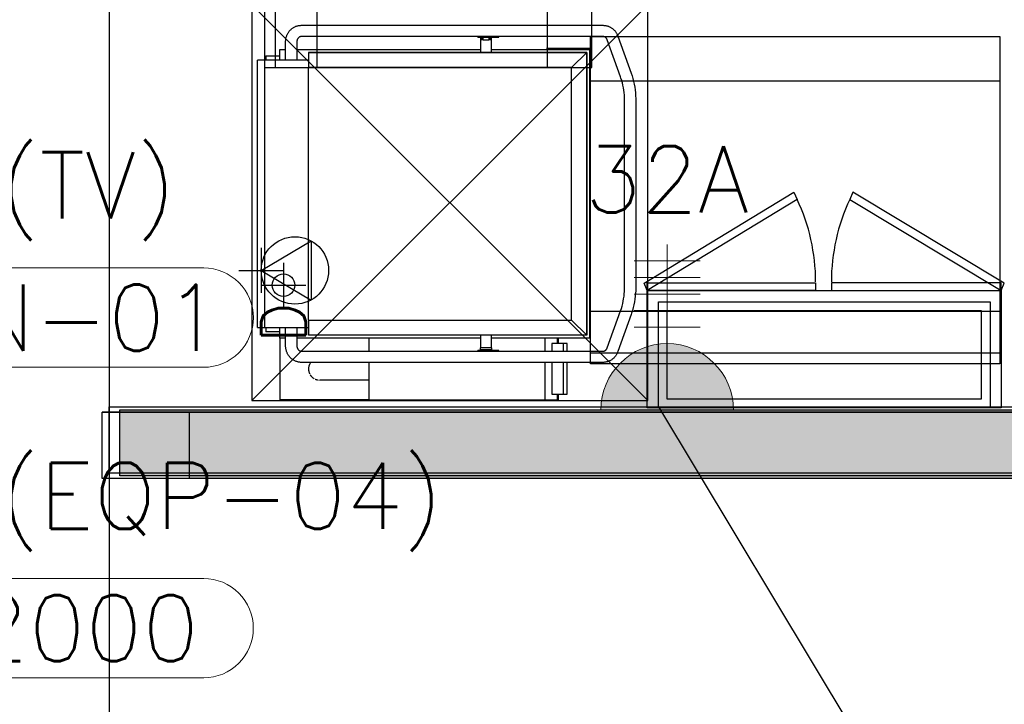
# Model space of a CAD drawing. Header units: millimetres. Extents: x -11575 to 52845, y -36266 to 23021.
# Tile 32 of 184: x 13565 to 15796, y 10589 to 12141. Entities that reach past the tile are written whole.
import ezdxf
from ezdxf.enums import TextEntityAlignment as Align

# ---------------------------------------------------------------- set-up
doc = ezdxf.new("R2010")
doc.units = ezdxf.units.MM
doc.header["$MEASUREMENT"] = 0
doc.layers.get('0').update_dxf_attribs({"lineweight": 5})
doc.layers.add('ELEC-SO-LVL-TAG', color=7, linetype='Continuous')
doc.layers.add('GREY SCALE', color=9, linetype='Continuous', true_color=0x808080)
doc.layers.add('GREYSCALE', color=9, linetype='Continuous', lineweight=0, true_color=0x808080)
doc.layers.add('M-MEP-ELPR-SOCKET', color=5, linetype='Continuous', lineweight=20, true_color=0x0000ff)
doc.layers.add('M-MEP-ELLG-TEXT', color=7, linetype='Continuous', lineweight=20)
doc.styles.add('Oswald Light', font='txt')
doc.styles.add('ROMANS-100', font='romans.shx')
doc.styles.add('SIMPLEX', font='SIMPLEX.shx', dxfattribs={"width": 0.7})
doc.styles.get("Standard").update_dxf_attribs({"font": 'romans.shx'})
doc.dimstyles.new('MDS-50', dxfattribs={"dimtxt": 100, "dimasz": 100, "dimexe": 50, "dimexo": 50, "dimgap": 25, "dimtad": 1, "dimdec": 0, "dimtxsty": 'Oswald Light', "dimcen": 0, "dimdle": 1.5875, "dimazin": 0, "dimtfac": 1, "dimtdec": 0, "dimtix": 1, "dimtmove": 0, "dimatfit": 0, "dimfxl": 1, "dimfrac": 2, "dimtolj": 1, "dimarcsym": 0})

# ---------------------------------------------------------------- blocks, each defined once
blk = doc.blocks.new('FLOOR PLAN')
at = {"layer": 'GREYSCALE', "lineweight": -2, "ltscale": 0.25}
h = blk.add_hatch(color=0, dxfattribs=at)
h.dxf.hatch_style = 1
h.paths.add_polyline_path([(13791.6, 11256.6), (13791.6, 11107.1), (21063, 11107.1), (21063, 11256.6)])
h = blk.add_hatch(color=0, dxfattribs=at)
h.dxf.hatch_style = 1
h.paths.add_polyline_path([(13949.6, 11251.6), (13949.6, 11101.2), (21261.6, 11101.5), (21261.6, 11251.8)])
at = {"layer": 'GREYSCALE', "color": 0, "lineweight": -2}
for p, q in [((14119.2, 13241.3), (14119.2, 12032.3)), ((14144.3, 12032.3), (14144.2, 13241.3)), ((14238.5, 12032.3), (14238.5, 13241.3)), ((14760.8, 12032.4), (14760.7, 13241.3)), ((14861, 12032.4), (14861, 13241.4)), ((14858.4, 11360.9), (14858.4, 12102.7)), ((14858.4, 12102.7), (15785.4, 12102.7)), ((15785.4, 12102.7), (15785.4, 11360.9)), ((14858.7, 12075.3), (14758.4, 12075.3)), ((14119.2, 12032.3), (14861, 12032.4)), ((14119.2, 12032.3), (14144.3, 12032.3)), ((14144.3, 12032.3), (14238.5, 12032.3)), ((14858.4, 12002.5), (15785.4, 12002.5)), ((14858.4, 11386), (14858.4, 11480.2)), ((14858.4, 11480.2), (15785.4, 11480.2)), ((14858.4, 11360.9), (14858.4, 11386)), ((14858.4, 11386), (15785.4, 11386)), ((15785.4, 11360.9), (14858.4, 11360.9))]:
    blk.add_line(p, q, dxfattribs=at)
at = {"layer": 'GREYSCALE', "color": 0, "lineweight": -2, "ltscale": 0.25}
for p, q in [((13767.6, 12178.1), (13767.8, 9019.3)), ((14174.7, 12113.3), (14175.6, 12114.5)), ((14175.6, 12114.5), (14176.5, 12115.7)), ((14176.5, 12115.7), (14177.5, 12116.8)), ((14177.5, 12116.8), (14178.5, 12117.8)), ((14178.5, 12117.8), (14179.6, 12118.8)), ((14179.6, 12118.8), (14180.7, 12119.8)), ((14180.7, 12119.8), (14181.8, 12120.7)), ((14181.8, 12120.7), (14183, 12121.6)), ((14183, 12121.6), (14184.2, 12122.5)), ((14184.2, 12122.5), (14185.5, 12123.2)), ((14185.5, 12123.2), (14186.8, 12124)), ((14186.8, 12124), (14188.1, 12124.7)), ((14188.1, 12124.7), (14189.4, 12125.3)), ((14189.4, 12125.3), (14190.8, 12125.8)), ((14190.8, 12125.8), (14192.2, 12126.3)), ((14192.2, 12126.3), (14193.6, 12126.8)), ((14193.6, 12126.8), (14195, 12127.1)), ((14195, 12127.1), (14196.5, 12127.5)), ((14196.5, 12127.5), (14197.9, 12127.7)), ((14197.9, 12127.7), (14199.4, 12127.9)), ((14199.4, 12127.9), (14200.9, 12128)), ((14200.9, 12128), (14202.3, 12128.1)), ((14202.3, 12128.1), (14202.7, 12128.1)), ((14202.7, 12128.1), (14887.1, 12128.1)), ((14887.1, 12128.1), (14888.6, 12128)), ((14888.6, 12128), (14890, 12127.9)), ((14890, 12127.9), (14891.5, 12127.8)), ((14891.5, 12127.8), (14893, 12127.5)), ((14893, 12127.5), (14894.4, 12127.2)), ((14894.4, 12127.2), (14895.9, 12126.9)), ((14895.9, 12126.9), (14897.3, 12126.5)), ((14897.3, 12126.5), (14898.7, 12126)), ((14898.7, 12126), (14900, 12125.4)), ((14900, 12125.4), (14901.4, 12124.8)), ((14901.4, 12124.8), (14902.7, 12124.2)), ((14902.7, 12124.2), (14904, 12123.5)), ((14904, 12123.5), (14905.3, 12122.7)), ((14905.3, 12122.7), (14906.5, 12121.9)), ((14906.5, 12121.9), (14907.7, 12121)), ((14907.7, 12121), (14908.8, 12120.1)), ((14908.8, 12120.1), (14909.9, 12119.1)), ((14909.9, 12119.1), (14911, 12118.1)), ((14911, 12118.1), (14912, 12117)), ((14912, 12117), (14913, 12116)), ((14913, 12116), (14914, 12114.8)), ((14914, 12114.8), (14914.9, 12113.7)), ((14167.3, 12092.8), (14167.5, 12094.3)), ((14167.3, 12091.3), (14167.3, 12092.8)), ((14167.5, 12094.3), (14167.7, 12095.7)), ((14167.7, 12095.7), (14167.9, 12097.2)), ((14167.9, 12097.2), (14168.2, 12098.6)), ((14168.2, 12098.6), (14168.5, 12100.1)), ((14168.5, 12100.1), (14168.9, 12101.5)), ((14168.9, 12101.5), (14169.4, 12102.9)), ((14169.4, 12102.9), (14169.9, 12104.3)), ((14169.9, 12104.3), (14170.4, 12105.7)), ((14170.4, 12105.7), (14171, 12107)), ((14171, 12107), (14171.6, 12108.3)), ((14171.6, 12108.3), (14172.3, 12109.6)), ((14172.3, 12109.6), (14173.1, 12110.9)), ((14173.1, 12110.9), (14173.9, 12112.1)), ((14173.9, 12112.1), (14174.7, 12113.3)), ((14192.9, 12092.3), (14192.8, 12091.7)), ((14193, 12092.8), (14192.9, 12092.3)), ((14193.1, 12093.3), (14193, 12092.8)), ((14193.2, 12093.9), (14193.1, 12093.3)), ((14193.4, 12094.4), (14193.2, 12093.9)), ((14193.5, 12094.9), (14193.4, 12094.4)), ((14193.7, 12095.4), (14193.5, 12094.9)), ((14193.9, 12095.9), (14193.7, 12095.4)), ((14194.1, 12096.4), (14193.9, 12095.9)), ((14194.4, 12096.8), (14194.1, 12096.4)), ((14194.6, 12097.3), (14194.4, 12096.8)), ((14194.9, 12097.7), (14194.6, 12097.3)), ((14195.1, 12098.1), (14194.9, 12097.7)), ((14195.4, 12098.5), (14195.1, 12098.1)), ((14195.7, 12098.9), (14195.4, 12098.5)), ((14196, 12099.3), (14195.7, 12098.9)), ((14196.3, 12099.6), (14196, 12099.3)), ((14196.6, 12099.9), (14196.3, 12099.6)), ((14197, 12100.2), (14196.6, 12099.9)), ((14197.3, 12100.5), (14197, 12100.2)), ((14197.6, 12100.8), (14197.3, 12100.5)), ((14198, 12101), (14197.6, 12100.8)), ((14198.3, 12101.2), (14198, 12101)), ((14198.6, 12101.4), (14198.3, 12101.2)), ((14199, 12101.6), (14198.6, 12101.4)), ((14199.3, 12101.8), (14199, 12101.6)), ((14199.7, 12102), (14199.3, 12101.8)), ((14200, 12102.1), (14199.7, 12102)), ((14200.3, 12102.2), (14200, 12102.1)), ((14200.7, 12102.3), (14200.3, 12102.2)), ((14201, 12102.4), (14200.7, 12102.3)), ((14201.4, 12102.5), (14201, 12102.4)), ((14201.7, 12102.5), (14201.4, 12102.5)), ((14202.1, 12102.6), (14201.7, 12102.5)), ((14202.4, 12102.6), (14202.1, 12102.6)), ((14202.7, 12102.6), (14202.4, 12102.6)), ((14887.1, 12102.6), (14202.7, 12102.6)), ((14602.9, 12101), (14602.9, 12102.6)), ((14603, 12101), (14605, 12101)), ((14605, 12101), (14616.4, 12101)), ((14608.7, 12098.8), (14608.7, 12095.3)), ((14608.7, 12098.8), (14615.1, 12098.8)), ((14608.7, 12095.3), (14608.7, 12094.9)), ((14615.1, 12095.3), (14608.7, 12095.3)), ((14608.7, 12094.9), (14608.7, 12067.3)), ((14615.1, 12095.3), (14615.1, 12101)), ((14615.1, 12095.3), (14627.8, 12095.3)), ((14616.4, 12102.6), (14616.4, 12101)), ((14616.4, 12101), (14650.5, 12101)), ((14627.8, 12101), (14627.8, 12095.3)), ((14627.8, 12098.8), (14634.2, 12098.8)), ((14634.2, 12095.3), (14627.8, 12095.3)), ((14634.2, 12095.3), (14634.2, 12098.8)), ((14634.2, 12094.9), (14634.2, 12095.3)), ((14634.2, 12067.3), (14634.2, 12094.9)), ((14650.5, 12101), (14650.5, 12102.6)), ((14887.3, 12102.6), (14887.1, 12102.6)), ((14887.7, 12102.6), (14887.3, 12102.6)), ((14888, 12102.5), (14887.7, 12102.6)), ((14888.4, 12102.5), (14888, 12102.5)), ((14888.7, 12102.4), (14888.4, 12102.5)), ((14889.1, 12102.3), (14888.7, 12102.4)), ((14889.4, 12102.2), (14889.1, 12102.3)), ((14889.7, 12102.1), (14889.4, 12102.2)), ((14890.1, 12102), (14889.7, 12102.1)), ((14890.4, 12101.8), (14890.1, 12102)), ((14890.8, 12101.7), (14890.4, 12101.8)), ((14891.1, 12101.5), (14890.8, 12101.7)), ((14891.5, 12101.3), (14891.1, 12101.5)), ((14891.8, 12101.1), (14891.5, 12101.3)), ((14892.1, 12100.8), (14891.8, 12101.1)), ((14892.5, 12100.6), (14892.1, 12100.8)), ((14892.8, 12100.3), (14892.5, 12100.6)), ((14893.1, 12100), (14892.8, 12100.3)), ((14893.4, 12099.7), (14893.1, 12100)), ((14893.7, 12099.3), (14893.4, 12099.7)), ((14894, 12099), (14893.7, 12099.3)), ((14894.3, 12098.6), (14894, 12099)), ((14894.6, 12098.2), (14894.3, 12098.6)), ((14894.9, 12097.8), (14894.6, 12098.2)), ((14895.2, 12097.4), (14894.9, 12097.8)), ((14895.4, 12096.9), (14895.2, 12097.4)), ((14895.6, 12096.5), (14895.4, 12096.9)), ((14895.9, 12096), (14895.6, 12096.5)), ((14896.1, 12095.5), (14895.9, 12096)), ((14896.2, 12095), (14896.1, 12095.5)), ((14926.3, 12011), (14896.2, 12095)), ((14914.9, 12113.7), (14915.7, 12112.5)), ((14915.7, 12112.5), (14916.5, 12111.2)), ((14916.5, 12111.2), (14917.3, 12110)), ((14917.3, 12110), (14918, 12108.7)), ((14918, 12108.7), (14918.7, 12107.4)), ((14918.7, 12107.4), (14919.3, 12106)), ((14919.3, 12106), (14919.8, 12104.7)), ((14919.8, 12104.7), (14920.2, 12103.6)), ((14920.2, 12103.6), (14950.3, 12019.6)), ((14154.2, 12049), (14154.2, 12073.2)), ((14154.2, 12073.2), (14167.3, 12073.2)), ((14167.2, 12089.9), (14167.3, 12091.3)), ((14167.2, 12049), (14167.2, 12089.9)), ((14192.8, 12091.7), (14192.7, 12091.1)), ((14192.7, 12091.1), (14192.7, 12090.6)), ((14192.7, 12090.6), (14192.7, 12090)), ((14192.7, 12090), (14192.7, 12089.9)), ((14192.7, 12089.9), (14192.7, 12049)), ((14192.7, 12073.2), (14608.7, 12073.2)), ((14634.2, 12073.2), (14856, 12073.2)), ((14856, 12073.2), (14856, 11419.1)), ((14103.3, 12044.5), (14103.3, 12049)), ((14104.9, 12049), (14103.3, 12049)), ((14118.1, 12049), (14104.9, 12049)), ((14119.7, 12049), (14118.1, 12049)), ((14119.7, 12049), (14119.7, 12044.5)), ((14218.6, 12049), (14119.7, 12049)), ((14122.3, 12059.2), (14122.3, 12049)), ((14122.3, 12059.2), (14154.2, 12059.2)), ((14219.5, 12049), (14218.6, 12049)), ((14219.5, 12066.8), (14849.8, 12066.8)), ((14219.5, 12066.8), (14219.5, 12032.3)), ((14849.8, 12066.8), (14219.5, 12066.8)), ((14608.7, 12067.3), (14608.7, 12066.8)), ((14634.2, 12066.8), (14634.2, 12067.3)), ((14815.3, 12032.3), (14849.8, 12066.8)), ((14849.8, 12066.8), (14849.8, 11425.5)), ((14849.8, 11425.5), (14849.8, 12066.8)), ((14103.3, 11447.8), (14103.3, 12044.5)), ((14119.7, 12044.5), (14119.7, 11447.8)), ((14815.3, 12032.3), (14219.5, 12032.3)), ((14219.5, 11459.9), (14219.5, 12032.3)), ((14815.3, 11459.9), (14815.3, 12032.3)), ((14927.2, 12008.4), (14926.3, 12011)), ((14928.9, 12003), (14927.2, 12008.4)), ((14930.4, 11997.6), (14928.9, 12003)), ((14950.3, 12019.6), (14952.3, 12013.5)), ((14952.3, 12013.5), (14954.2, 12007.2)), ((14954.2, 12007.2), (14955.8, 12000.9)), ((14931.7, 11992.2), (14930.4, 11997.6)), ((14932.8, 11986.7), (14931.7, 11992.2)), ((14933.7, 11981.1), (14932.8, 11986.7)), ((14934.4, 11975.5), (14933.7, 11981.1)), ((14955.8, 12000.9), (14957.2, 11994.5)), ((14957.2, 11994.5), (14958.4, 11988.1)), ((14958.4, 11988.1), (14959.3, 11981.6)), ((14959.3, 11981.6), (14960, 11975.1)), ((14934.9, 11969.9), (14934.4, 11975.5)), ((14935.2, 11964.3), (14934.9, 11969.9)), ((14935.3, 11958.6), (14935.2, 11964.3)), ((14935.3, 11533.7), (14935.3, 11958.6)), ((14960, 11975.1), (14960.5, 11968.5)), ((14960.5, 11968.5), (14960.8, 11962)), ((14960.8, 11962), (14960.8, 11958.6)), ((14960.8, 11958.6), (14960.8, 11533.7)), ((14112, 11572.6), (14225, 11639.6)), ((14112, 11623.5), (14112, 11521.6)), ((14225, 11639.6), (14225, 11505.5)), ((14162.4, 11589.9), (14162.4, 11488)), ((14061, 11572.6), (14162.9, 11572.6)), ((14112, 11572.6), (14225, 11505.5)), ((14111.5, 11539), (14213.4, 11539)), ((14933.3, 11508.3), (14934.1, 11513.9)), ((14934.1, 11513.9), (14934.7, 11519.5)), ((14934.7, 11519.5), (14935.1, 11525.1)), ((14935.1, 11525.1), (14935.3, 11530.8)), ((14935.3, 11530.8), (14935.3, 11533.7)), ((14959.7, 11514), (14958.9, 11507.5)), ((14960.3, 11520.6), (14959.7, 11514)), ((14960.7, 11527.1), (14960.3, 11520.6)), ((14960.8, 11533.7), (14960.7, 11527.1)), ((14928.1, 11486.5), (14929.7, 11491.8)), ((14929.7, 11491.8), (14931.1, 11497.3)), ((14931.1, 11497.3), (14932.3, 11502.8)), ((14932.3, 11502.8), (14933.3, 11508.3)), ((14956.6, 11494.6), (14955.1, 11488.3)), ((14957.9, 11501), (14956.6, 11494.6)), ((14958.9, 11507.5), (14957.9, 11501)), ((14896.2, 11397.2), (14926.3, 11481.2)), ((14950.3, 11472.6), (14920.2, 11388.7)), ((14926.3, 11481.2), (14928.1, 11486.5)), ((14951.4, 11475.8), (14950.3, 11472.6)), ((14953.3, 11482), (14951.4, 11475.8)), ((14955.1, 11488.3), (14953.3, 11482)), ((14103.3, 11443.3), (14103.3, 11447.8)), ((14119.7, 11447.8), (14119.7, 11443.3)), ((14219.5, 11459.9), (14219.5, 11425.5)), ((14219.5, 11459.9), (14815.3, 11459.9)), ((14815.3, 11459.9), (14849.8, 11425.5)), ((14103.3, 11443.3), (14104.9, 11443.3)), ((14104.9, 11443.3), (14118.1, 11443.3)), ((14118.1, 11443.3), (14119.7, 11443.3)), ((14119.7, 11443.3), (14218.6, 11443.3)), ((14122.3, 11443.3), (14122.3, 11433.1)), ((14154.2, 11433.1), (14122.3, 11433.1)), ((14154.2, 11419.1), (14154.2, 11443.3)), ((14167.2, 11402.4), (14167.2, 11443.3)), ((14192.7, 11443.3), (14192.7, 11402.4)), ((14218.6, 11443.3), (14219.5, 11443.3)), ((14849.8, 11425.5), (14219.5, 11425.5)), ((14849.8, 11425.5), (14219.5, 11425.5)), ((14608.7, 11425.5), (14608.7, 11425)), ((14608.7, 11425), (14608.7, 11397.4)), ((14634.2, 11425), (14634.2, 11425.5)), ((14634.2, 11397.4), (14634.2, 11425)), ((14167.3, 11419.1), (14154.2, 11419.1)), ((14154.2, 11419.1), (14154.2, 11280.4)), ((14167.2, 11402), (14167.2, 11402.4)), ((14167.3, 11400.5), (14167.2, 11402)), ((14167.4, 11399.1), (14167.3, 11400.5)), ((14608.7, 11419.1), (14192.7, 11419.1)), ((14192.7, 11402.4), (14192.7, 11401.8)), ((14192.7, 11401.8), (14192.7, 11401.3)), ((14192.7, 11401.3), (14192.8, 11400.7)), ((14192.8, 11400.7), (14192.9, 11400.2)), ((14192.9, 11400.2), (14192.9, 11399.6)), ((14356.9, 11389.7), (14356.9, 11419.1)), ((14856, 11419.1), (14634.2, 11419.1)), ((14755.3, 11389.7), (14755.3, 11419.1)), ((14770.2, 11406.9), (14770.2, 11389.7)), ((14771.4, 11406.9), (14770.2, 11406.9)), ((14796.6, 11406.9), (14771.4, 11406.9)), ((14783.4, 11406.9), (14783.4, 11419.1)), ((14785, 11419.1), (14785, 11406.9)), ((14805.3, 11406.9), (14796.6, 11406.9)), ((14796.6, 11406.9), (14796.6, 11389.7)), ((14805.3, 11389.7), (14805.3, 11406.9)), ((14167.5, 11397.6), (14167.4, 11399.1)), ((14167.7, 11396.1), (14167.5, 11397.6)), ((14168, 11394.7), (14167.7, 11396.1)), ((14168.3, 11393.2), (14168, 11394.7)), ((14168.6, 11391.8), (14168.3, 11393.2)), ((14169, 11390.4), (14168.6, 11391.8)), ((14169.5, 11389), (14169, 11390.4)), ((14170, 11387.6), (14169.5, 11389)), ((14170.6, 11386.3), (14170, 11387.6)), ((14171.2, 11384.9), (14170.6, 11386.3)), ((14171.8, 11383.6), (14171.2, 11384.9)), ((14172.5, 11382.3), (14171.8, 11383.6)), ((14173.3, 11381), (14172.5, 11382.3)), ((14174.1, 11379.8), (14173.3, 11381)), ((14175, 11378.6), (14174.1, 11379.8)), ((14175.8, 11377.4), (14175, 11378.6)), ((14192.9, 11399.6), (14193.1, 11399.1)), ((14193.1, 11399.1), (14193.2, 11398.5)), ((14193.2, 11398.5), (14193.3, 11398)), ((14193.3, 11398), (14193.5, 11397.5)), ((14193.5, 11397.5), (14193.7, 11397)), ((14193.7, 11397), (14193.9, 11396.5)), ((14193.9, 11396.5), (14194.1, 11396)), ((14194.1, 11396), (14194.3, 11395.6)), ((14194.3, 11395.6), (14194.5, 11395.1)), ((14194.5, 11395.1), (14194.8, 11394.7)), ((14194.8, 11394.7), (14195.1, 11394.3)), ((14195.1, 11394.3), (14195.3, 11393.9)), ((14195.3, 11393.9), (14195.6, 11393.5)), ((14195.6, 11393.5), (14195.9, 11393.1)), ((14195.9, 11393.1), (14196.2, 11392.8)), ((14196.2, 11392.8), (14196.6, 11392.4)), ((14196.6, 11392.4), (14196.9, 11392.1)), ((14196.9, 11392.1), (14197.2, 11391.8)), ((14197.2, 11391.8), (14197.5, 11391.6)), ((14197.5, 11391.6), (14197.9, 11391.3)), ((14197.9, 11391.3), (14198.2, 11391.1)), ((14198.2, 11391.1), (14198.5, 11390.9)), ((14198.5, 11390.9), (14198.9, 11390.7)), ((14198.9, 11390.7), (14199.2, 11390.5)), ((14199.2, 11390.5), (14199.6, 11390.3)), ((14199.6, 11390.3), (14199.9, 11390.2)), ((14199.9, 11390.2), (14200.3, 11390.1)), ((14200.3, 11390.1), (14200.6, 11390)), ((14200.6, 11390), (14200.9, 11389.9)), ((14200.9, 11389.9), (14201.3, 11389.8)), ((14201.3, 11389.8), (14201.6, 11389.8)), ((14201.6, 11389.8), (14202, 11389.7)), ((14202, 11389.7), (14202.3, 11389.7)), ((14202.3, 11389.7), (14202.6, 11389.7)), ((14202.6, 11389.7), (14202.7, 11389.7)), ((14202.7, 11389.7), (14887.1, 11389.7)), ((14602.9, 11389.7), (14602.9, 11391.3)), ((14605, 11391.3), (14603, 11391.3)), ((14616.4, 11391.3), (14605, 11391.3)), ((14608.7, 11397.4), (14608.7, 11396.9)), ((14608.7, 11393.5), (14608.7, 11394)), ((14608.8, 11393.5), (14608.8, 11396.9)), ((14634.2, 11396.9), (14608.8, 11396.9)), ((14608.8, 11393.5), (14634.2, 11393.5)), ((14615.1, 11391.3), (14615.1, 11393.5)), ((14650.5, 11391.3), (14616.4, 11391.3)), ((14616.4, 11391.3), (14616.4, 11389.7)), ((14627.8, 11393.5), (14627.8, 11391.3)), ((14634.2, 11396.9), (14634.2, 11397.4)), ((14634.2, 11396.9), (14634.2, 11393.5)), ((14650.5, 11389.7), (14650.5, 11391.3)), ((14887.1, 11389.7), (14887.4, 11389.7)), ((14887.4, 11389.7), (14887.8, 11389.7)), ((14887.8, 11389.7), (14888.1, 11389.7)), ((14888.1, 11389.7), (14888.5, 11389.8)), ((14888.5, 11389.8), (14888.8, 11389.9)), ((14888.8, 11389.9), (14889.1, 11390)), ((14889.1, 11390), (14889.5, 11390.1)), ((14889.5, 11390.1), (14889.8, 11390.2)), ((14889.8, 11390.2), (14890.2, 11390.3)), ((14890.2, 11390.3), (14890.5, 11390.5)), ((14890.5, 11390.5), (14890.9, 11390.6)), ((14890.9, 11390.6), (14891.2, 11390.8)), ((14891.2, 11390.8), (14891.5, 11391)), ((14891.5, 11391), (14891.9, 11391.3)), ((14891.9, 11391.3), (14892.2, 11391.5)), ((14892.2, 11391.5), (14892.5, 11391.8)), ((14892.5, 11391.8), (14892.9, 11392)), ((14892.9, 11392), (14893.2, 11392.4)), ((14893.2, 11392.4), (14893.5, 11392.7)), ((14893.5, 11392.7), (14893.8, 11393)), ((14893.8, 11393), (14894.1, 11393.4)), ((14894.1, 11393.4), (14894.4, 11393.7)), ((14894.4, 11393.7), (14894.7, 11394.1)), ((14894.7, 11394.1), (14895, 11394.6)), ((14895, 11394.6), (14895.2, 11395)), ((14895.2, 11395), (14895.5, 11395.4)), ((14895.5, 11395.4), (14895.7, 11395.9)), ((14895.7, 11395.9), (14895.9, 11396.4)), ((14895.9, 11396.4), (14896.1, 11396.9)), ((14896.1, 11396.9), (14896.2, 11397.2)), ((14914.7, 11378.3), (14913.8, 11377.2)), ((14915.5, 11379.5), (14914.7, 11378.3)), ((14916.3, 11380.7), (14915.5, 11379.5)), ((14917.1, 11382), (14916.3, 11380.7)), ((14917.8, 11383.3), (14917.1, 11382)), ((14918.5, 11384.6), (14917.8, 11383.3)), ((14919.1, 11385.9), (14918.5, 11384.6)), ((14919.7, 11387.3), (14919.1, 11385.9)), ((14920.2, 11388.7), (14919.7, 11387.3)), ((14176.8, 11376.3), (14175.8, 11377.4)), ((14177.8, 11375.2), (14176.8, 11376.3)), ((14178.8, 11374.2), (14177.8, 11375.2)), ((14179.9, 11373.2), (14178.8, 11374.2)), ((14181, 11372.2), (14179.9, 11373.2)), ((14182.1, 11371.3), (14181, 11372.2)), ((14183.3, 11370.4), (14182.1, 11371.3)), ((14184.6, 11369.6), (14183.3, 11370.4)), ((14185.8, 11368.8), (14184.6, 11369.6)), ((14187.1, 11368.1), (14185.8, 11368.8)), ((14188.4, 11367.4), (14187.1, 11368.1)), ((14189.8, 11366.8), (14188.4, 11367.4)), ((14191.2, 11366.3), (14189.8, 11366.8)), ((14192.6, 11365.8), (14191.2, 11366.3)), ((14194, 11365.4), (14192.6, 11365.8)), ((14195.4, 11365), (14194, 11365.4)), ((14196.9, 11364.7), (14195.4, 11365)), ((14198.3, 11364.5), (14196.9, 11364.7)), ((14199.8, 11364.3), (14198.3, 11364.5)), ((14201.3, 11364.2), (14199.8, 11364.3)), ((14202.7, 11364.2), (14201.3, 11364.2)), ((14887.1, 11364.2), (14202.7, 11364.2)), ((14356.9, 11279.6), (14356.9, 11364.2)), ((14755.3, 11279.6), (14755.3, 11364.2)), ((14770.2, 11364.2), (14770.2, 11292.3)), ((14796.6, 11364.2), (14796.6, 11292.3)), ((14805.3, 11292.3), (14805.3, 11364.2)), ((14888.2, 11364.2), (14887.1, 11364.2)), ((14889.7, 11364.3), (14888.2, 11364.2)), ((14891.2, 11364.5), (14889.7, 11364.3)), ((14892.6, 11364.7), (14891.2, 11364.5)), ((14894.1, 11365), (14892.6, 11364.7)), ((14895.5, 11365.3), (14894.1, 11365)), ((14896.9, 11365.7), (14895.5, 11365.3)), ((14898.3, 11366.2), (14896.9, 11365.7)), ((14899.7, 11366.7), (14898.3, 11366.2)), ((14901.1, 11367.3), (14899.7, 11366.7)), ((14902.4, 11367.9), (14901.1, 11367.3)), ((14903.7, 11368.6), (14902.4, 11367.9)), ((14905, 11369.4), (14903.7, 11368.6)), ((14906.2, 11370.2), (14905, 11369.4)), ((14907.4, 11371.1), (14906.2, 11370.2)), ((14908.6, 11372), (14907.4, 11371.1)), ((14909.7, 11372.9), (14908.6, 11372)), ((14910.8, 11373.9), (14909.7, 11372.9)), ((14911.8, 11375), (14910.8, 11373.9)), ((14912.8, 11376), (14911.8, 11375)), ((14913.8, 11377.2), (14912.8, 11376)), ((14242.1, 11324), (14242.2, 11324)), ((14244.9, 11323.9), (14244.8, 11323.9)), ((14244.8, 11323.9), (14244.8, 11323.9)), ((14245, 11323.9), (14244.9, 11323.9)), ((14245.2, 11323.9), (14245, 11323.9)), ((14245.4, 11323.9), (14245.2, 11323.9)), ((14245.7, 11323.9), (14245.4, 11323.9)), ((14246.1, 11323.9), (14245.7, 11323.9)), ((14246.5, 11323.9), (14246.1, 11323.9)), ((14247.1, 11323.9), (14246.5, 11323.9)), ((14247.6, 11323.9), (14247.1, 11323.9)), ((14248.3, 11323.9), (14247.6, 11323.9)), ((14249, 11323.9), (14248.3, 11323.9)), ((14249.7, 11323.9), (14249, 11323.9)), ((14250.5, 11323.9), (14249.7, 11323.9)), ((14251.4, 11323.9), (14250.5, 11323.9)), ((14252.3, 11323.9), (14251.4, 11323.9)), ((14253.3, 11323.9), (14252.3, 11323.9)), ((14254.4, 11323.9), (14253.3, 11323.9)), ((14255.4, 11323.9), (14254.4, 11323.9)), ((14256.6, 11323.9), (14255.4, 11323.9)), ((14257.8, 11323.9), (14256.6, 11323.9)), ((14259, 11323.9), (14257.8, 11323.9)), ((14260.3, 11323.9), (14259, 11323.9)), ((14261.6, 11323.9), (14260.3, 11323.9)), ((14262.9, 11323.9), (14261.6, 11323.9)), ((14264.3, 11323.9), (14262.9, 11323.9)), ((14265.8, 11323.9), (14264.3, 11323.9)), ((14267.2, 11323.9), (14265.8, 11323.9)), ((14268.7, 11323.9), (14267.2, 11323.9)), ((14270.2, 11323.9), (14268.7, 11323.9)), ((14271.8, 11323.9), (14270.2, 11323.9)), ((14273.4, 11323.9), (14271.8, 11323.9)), ((14275, 11323.9), (14273.4, 11323.9)), ((14276.6, 11323.9), (14275, 11323.9)), ((14278.2, 11323.9), (14276.6, 11323.9)), ((14279.8, 11323.9), (14278.2, 11323.9)), ((14281.5, 11323.9), (14279.8, 11323.9)), ((14283.2, 11323.9), (14281.5, 11323.9)), ((14284.8, 11323.9), (14283.2, 11323.9)), ((14286.5, 11323.9), (14284.8, 11323.9)), ((14356.9, 11323.9), (14286.5, 11323.9)), ((14770.2, 11292.3), (14771.4, 11292.3)), ((14771.4, 11292.3), (14796.6, 11292.3)), ((14783.4, 11279.6), (14783.4, 11292.3)), ((14785, 11292.3), (14785, 11278.8)), ((14796.6, 11292.3), (14805.3, 11292.3)), ((14154.2, 11280.4), (14154.2, 11279.6)), ((14356.9, 11279.6), (14154.2, 11279.6)), ((14356.9, 11279.6), (14755.3, 11279.6)), ((14755.3, 11279.6), (14781.6, 11279.6)), ((14773.3, 11278.8), (14773.3, 11279.6)), ((14784.2, 11278), (14774, 11278)), ((14781.6, 11279.6), (14783.4, 11279.6)), ((21363.6, 11251.6), (13751.8, 11251.6)), ((13751.8, 11251.6), (21363.9, 11251.6)), ((13751.8, 11101.2), (13751.8, 11251.6)), ((13767.9, 11263.2), (21062, 11263.2)), ((13767.9, 11113.2), (13767.9, 11263.2)), ((13791.6, 11256.6), (21063, 11256.6)), ((13791.6, 11107.1), (13791.6, 11256.6)), ((13949.6, 11251.6), (21261.6, 11251.8)), ((13949.6, 11101.2), (13949.6, 11251.6)), ((21062, 11113.2), (13767.9, 11113.2)), ((21363.9, 11101.2), (13751.8, 11101.2)), ((21063, 11107.1), (13791.6, 11107.1)), ((21261.6, 11101.5), (13949.6, 11101.2))]:
    blk.add_line(p, q, dxfattribs=at)
at = {"layer": 'GREYSCALE', "color": 0, "lineweight": -2, "ltscale": 125}
for p, q in [((14091, 12174.4), (14091, 11277.5)), ((14987.7, 12174.4), (14091, 11277.5)), ((14091, 12174.4), (14987.7, 11277.5)), ((14987.7, 11277.5), (14987.7, 12174.4)), ((14091, 11277.5), (14987.7, 11277.5))]:
    blk.add_line(p, q, dxfattribs=at)
at = {"layer": 'GREYSCALE', "color": 0, "lineweight": -2, "ltscale": 8}
for p, q in [((14979.8, 11543.3), (15319.2, 11750)), ((15319.2, 11750), (15326.2, 11733.4)), ((15452.8, 11750.1), (15445.8, 11733.5)), ((15795.8, 11543.3), (15452.8, 11750.1)), ((15326.2, 11733.4), (14986.8, 11526.7)), ((15445.8, 11733.5), (15788.7, 11526.7)), ((14986.8, 11526.7), (14979.8, 11543.3)), ((15788.7, 11526.7), (15795.8, 11543.3))]:
    blk.add_line(p, q, dxfattribs=at)
at = {"layer": 'GREYSCALE', "color": 0, "lineweight": -2, "ltscale": 0.125}
for p, q in [((14986.8, 11526.7), (14986.8, 11544.7)), ((14986.8, 11544.7), (15368.2, 11544.7)), ((15368.2, 11544.7), (15368.2, 11526.7)), ((15788.7, 11544.7), (15403.9, 11544.7)), ((15403.9, 11544.7), (15403.9, 11526.7)), ((15788.7, 11526.7), (15788.7, 11544.7)), ((15368.2, 11526.7), (14986.8, 11526.7)), ((15403.9, 11526.7), (15788.7, 11526.7))]:
    blk.add_line(p, q, dxfattribs=at)
at = {"layer": 'GREYSCALE', "color": 0, "lineweight": -2, "ltscale": 10}
for p, q in [((14986.8, 11261.1), (14986.8, 11526.7)), ((14986.8, 11526.7), (15788.7, 11526.7)), ((15788.7, 11526.7), (15788.7, 11261.1)), ((15011.9, 11261.1), (15011.9, 11501.6)), ((15011.9, 11501.6), (15763.7, 11501.6)), ((15763.7, 11501.6), (15763.7, 11261.1)), ((15031.9, 11281.1), (15031.9, 11481.6)), ((15031.9, 11481.6), (15743.6, 11481.6)), ((15743.6, 11481.6), (15743.6, 11281.1)), ((15743.6, 11281.1), (15031.9, 11281.1)), ((15788.7, 11261.1), (14986.8, 11261.1)), ((15763.7, 11261.1), (15011.9, 11261.1))]:
    blk.add_line(p, q, dxfattribs=at)
at = {"layer": 'GREYSCALE', "color": 0, "lineweight": -2, "ltscale": 0.25}
for centre, radius in [((14188.4, 11572.6), 76.4), ((14162.4, 11539), 25.5)]:
    blk.add_circle(centre, radius, dxfattribs=at)
at = {"layer": 'GREYSCALE', "color": 0, "lineweight": -2, "ltscale": 0.125}
for centre, start, end in [((14932.2, 11546.7), 0, 25.3475), ((15840, 11546.7), 154.6525, 180)]:
    blk.add_arc(centre, 436.1, start, end, dxfattribs=at)
at = {"layer": 'GREYSCALE', "color": 0, "lineweight": -2, "ltscale": 0.25}
for centre, radius, start, end in [((14244.8, 11349.3), 25.5, 150, 180), ((14244.8, 11349.3), 25.5, 164.979, 169.9885), ((14244.8, 11349.3), 25.5, 159.9736, 164.7435), ((14244.8, 11349.3), 25.5, 154.9783, 157.3338), ((14244.8, 11349.3), 25.5, 144.2594, 144.445), ((14244.8, 11349.3), 25.5, 180, 195), ((14244.8, 11349.3), 25.5, 172.6662, 174.9972), ((14244.8, 11349.3), 25.5, 185.0028, 187.1009), ((14244.8, 11349.3), 25.5, 190.0115, 195.021), ((14244.8, 11349.3), 25.5, 195.4894, 200.0264), ((14244.8, 11349.3), 25.5, 200, 205), ((14244.8, 11349.3), 25.5, 202.6662, 205.0217), ((14244.8, 11349.3), 25.5, 210, 220), ((14244.8, 11349.3), 25.5, 215.0288, 217.3338), ((14244.8, 11349.3), 25.5, 220.3727, 224.9214), ((14244.8, 11349.3), 25.5, 225, 240), ((14244.8, 11349.3), 25.5, 225.2661, 229.943), ((14244.8, 11349.3), 25.5, 232.6662, 234.9712), ((14244.8, 11349.3), 25.5, 245, 255), ((14244.8, 11349.3), 25.5, 244.9783, 247.3338), ((14244.8, 11349.3), 25.5, 249.9736, 254.979), ((14244.8, 11349.3), 25.5, 255.322, 259.9885), ((14244.8, 11349.3), 25.5, 265, 267.2017), ((14774, 11278.8), 0.796, 180, 270), ((14784.2, 11278.8), 0.796, 270, 0)]:
    blk.add_arc(centre, radius, start, end, dxfattribs=at)
at = {"layer": 'GREYSCALE', "color": 0, "lineweight": -2, "ltscale": 0.25, "style": 'SIMPLEX'}
blk.add_text('D', height=101.8, rotation=90, dxfattribs=at).set_placement((14213.4, 11408.4))
blk = doc.blocks.new('ELEC-SO-LVL-EQP-TAG')
at = {"color": 0}
blk.add_lwpolyline([(75, 72.5), (1075, 72.5, -0.414214), (1150, -2.5), (1150, -2.5, -0.414214), (1075, -77.5), (75, -77.5, -0.414214), (0, -2.5), (0, -2.5, -0.414214)], format="xyb", close=True, dxfattribs=at)
at = {"color": 0, "insert": (75, -2.5), "char_height": 100, "attachment_point": 4}
blk.add_mtext_dynamic_manual_height_columns('{\\Fromans|c0;SO LVL:}', width=1015.069, gutter_width=1, heights=[0], dxfattribs=at)
at = {"color": 0, "style": 'ROMANS-100'}
for tag, p in [('SO-EQP', (0, 197.5)), ('SO-LVL', (725, -2.5))]:
    blk.add_attdef(tag, text='', height=100, dxfattribs=at).set_placement(p, align=Align.MIDDLE_LEFT)
blk = doc.blocks.new('IS-5PIN')
h = blk.add_hatch(color=0)
h.dxf.hatch_style = 1
h.paths.add_polyline_path([(-100, 0), (100, 0, 1)])
at = {"color": 0}
for p, q in [((-50, 225), (50, 225)), ((-50, 200), (50, 200)), ((-50, 175), (50, 175)), ((-50, 150), (50, 150)), ((-50, 125), (50, 125))]:
    blk.add_line(p, q, dxfattribs=at)
blk.add_lwpolyline([(0, 100), (0, 250)], dxfattribs=at)
blk.add_lwpolyline([(-100, 0), (100, 0, 1), (-100, 0)], format="xyb", dxfattribs=at)
blk.add_attdef('XXA', text='', height=100, dxfattribs=at).set_placement((-275, 100), align=Align.MIDDLE_CENTER)

msp = doc.modelspace()

# ---------------------------------------------------------------- block references
at = {"layer": 'GREY SCALE'}
msp.add_blockref('FLOOR PLAN', (0, 0), dxfattribs=at)
at = {"layer": 'M-MEP-ELLG-TEXT'}
ref = msp.add_blockref('ELEC-SO-LVL-EQP-TAG', (12369.3, 11469.3), dxfattribs=dict(at, xscale=1.5, yscale=1.5, zscale=1.5))
ref.add_attrib('SO-EQP', 'LPDB/R17 (TV)', dxfattribs={"layer": 'ELEC-SO-LVL-TAG', "height": 150, "style": 'ROMANS-100'}).set_placement((12369.2, 11765.5), align=Align.MIDDLE_LEFT)
ref.add_attrib('SO-LVL', 'N-01', dxfattribs={"layer": 'ELEC-SO-LVL-TAG', "height": 150, "style": 'ROMANS-100'}).set_placement((13456.7, 11465.5), align=Align.MIDDLE_LEFT)
ref = msp.add_blockref('ELEC-SO-LVL-EQP-TAG', (12369.2, 10765.5), dxfattribs=dict(at, xscale=1.5, yscale=1.5, zscale=1.5))
ref.add_attrib('SO-EQP', 'LPDB/B18 (EQP-04)', dxfattribs={"layer": 'ELEC-SO-LVL-TAG', "height": 150, "style": 'ROMANS-100'}).set_placement((12369.2, 11061.6), align=Align.MIDDLE_LEFT)
ref.add_attrib('SO-LVL', '2000', dxfattribs={"layer": 'ELEC-SO-LVL-TAG', "height": 150, "style": 'ROMANS-100'}).set_placement((13456.7, 10761.6), align=Align.MIDDLE_LEFT)
at = {"layer": 'M-MEP-ELPR-SOCKET', "color": 1, "true_color": 0xff0000}
ref = msp.add_blockref('IS-5PIN', (15031.9, 11256.6), dxfattribs=dict(at, xscale=1.5, yscale=1.5, zscale=1.5))
ref.add_attrib('XXA', '32A', dxfattribs={"layer": '0', "color": 0, "height": 150}).set_placement((15031.1, 11779.2), align=Align.MIDDLE_CENTER)

# ---------------------------------------------------------------- leaders
at = {"layer": 'M-MEP-ELLG-TEXT'}
msp.add_leader([(15011.9, 11263.2), (15683.2, 10147.5), (15683.2, 3702.9), (20576.9, 3702.9)], dimstyle='MDS-50', override={"dimasz": 150, "dimtad": 0}, dxfattribs=at)

doc.saveas('drawing.dxf')
